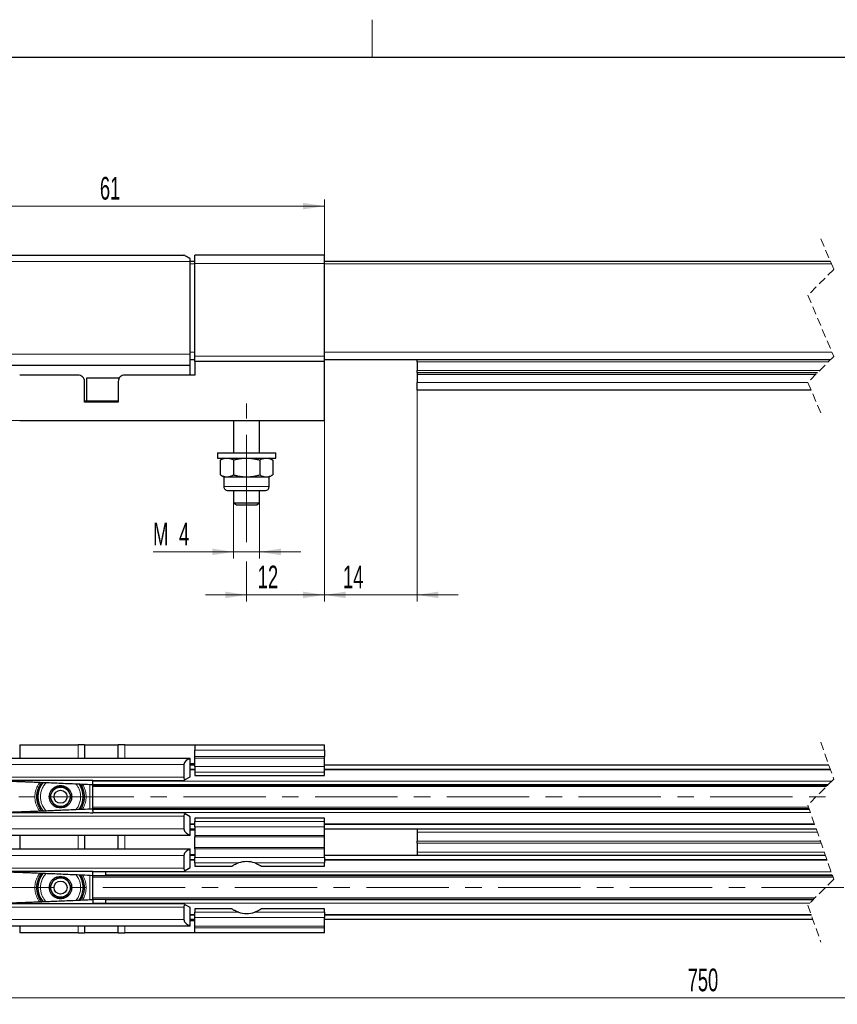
# Model space of a CAD drawing. Header units: millimetres. Extents: x 6 to 415, y 1 to 297.
# Tile 3 of 8: x 71 to 197, y 140 to 292. Entities that reach past the tile are written whole.
import ezdxf

# ---------------------------------------------------------------- set-up
doc = ezdxf.new("R2010")
doc.units = ezdxf.units.MM
doc.linetypes.add('CENTERX2', pattern=[20.32, 12.7, -2.54, 2.54, -2.54])
doc.linetypes.add('HIDDEN', pattern=[1.905, 1.27, -0.635])
doc.layers.add('RAHMEN', color=7, linetype='Continuous')
doc.styles.add('SLDTEXTSTYLE1', font='TXT', dxfattribs={"width": 0.605})
doc.dimstyles.new('SLDDIMSTYLE0', dxfattribs={"dimtxt": 3.5, "dimasz": 3.302, "dimexe": 0, "dimexo": 0.0625, "dimgap": 0.875, "dimtad": 1, "dimdec": 0, "dimrnd": 1e-09, "dimzin": 12, "dimdsep": 46, "dimtxsty": 'SLDTEXTSTYLE1', "dimsah": 1, "dimcen": 0.09, "dimadec": 0, "dimazin": 3, "dimtfac": 1, "dimtdec": 0, "dimtofl": 0, "dimtmove": 0, "dimatfit": 3, "dimfxl": 0, "dimfrac": 2, "dimtolj": 1, "dimtzin": 12, "dimarcsym": 0})
doc.dimstyles.new('SLDDIMSTYLE1', dxfattribs={"dimtxt": 3.5, "dimasz": 3.302, "dimexe": 0, "dimexo": 0.0625, "dimgap": 0.875, "dimtad": 1, "dimdec": 1, "dimrnd": 1e-09, "dimzin": 12, "dimdsep": 46, "dimtxsty": 'SLDTEXTSTYLE1', "dimsah": 1, "dimcen": 0.09, "dimadec": 0, "dimazin": 3, "dimtfac": 1, "dimtdec": 1, "dimtofl": 0, "dimtmove": 0, "dimatfit": 3, "dimfxl": 0, "dimfrac": 2, "dimtolj": 1, "dimtzin": 12, "dimarcsym": 0})
doc.dimstyles.new('SLDDIMSTYLE2', dxfattribs={"dimtxt": 3.5, "dimasz": 3.302, "dimexe": 0, "dimexo": 0.0625, "dimgap": 0.875, "dimtad": 1, "dimdec": 1, "dimrnd": 1e-09, "dimzin": 12, "dimdsep": 46, "dimtxsty": 'SLDTEXTSTYLE1', "dimsah": 1, "dimcen": 0.09, "dimadec": 0, "dimazin": 3, "dimtfac": 1, "dimtdec": 1, "dimtmove": 0, "dimatfit": 0, "dimfxl": 0, "dimfrac": 2, "dimtolj": 1, "dimtzin": 12, "dimarcsym": 0})
doc.dimstyles.new('SLDDIMSTYLE3', dxfattribs={"dimtxt": 3.5, "dimasz": 3.302, "dimexe": 0, "dimexo": 0.0625, "dimgap": 0.875, "dimtad": 1, "dimdec": 0, "dimrnd": 1e-09, "dimzin": 12, "dimdsep": 46, "dimtxsty": 'SLDTEXTSTYLE1', "dimsah": 1, "dimcen": 0.09, "dimadec": 0, "dimazin": 3, "dimtfac": 1, "dimtmove": 0, "dimatfit": 0, "dimfxl": 0, "dimfrac": 2, "dimtolj": 1, "dimtzin": 12, "dimarcsym": 0})

# ---------------------------------------------------------------- blocks, each defined once
blk = doc.blocks.new('_D')
at = {"color": 7, "linetype": 'Continuous', "lineweight": 0}
for p, q in [((56.89, 245.92), (56.89, 264.46)), ((117.59, 254.64), (117.59, 264.46)), ((56.89, 263.46), (117.59, 263.46))]:
    blk.add_line(p, q, dxfattribs=at)
for points in [[(56.89, 263.46), (60.19, 262.95), (60.19, 263.97)], [(117.59, 263.46), (114.29, 263.97), (114.29, 262.95)]]:
    blk.add_solid(points, dxfattribs=at)
at = {"color": 7, "linetype": 'Continuous', "lineweight": 0, "insert": (82.96, 267.97, 0.6), "char_height": 3.5, "attachment_point": 1, "style": 'SLDTEXTSTYLE1'}
blk.add_mtext('61', dxfattribs=at)
blk = doc.blocks.new('_D_1')
at = {"color": 7, "linetype": 'Continuous', "lineweight": 0}
for p, q in [((66.89, 255.92), (48.16, 255.92)), ((49.16, 255.92), (49.16, 230.42)), ((70.59, 230.42), (48.16, 230.42))]:
    blk.add_line(p, q, dxfattribs=at)
for points in [[(49.16, 255.92), (48.65, 252.62), (49.67, 252.62)], [(49.16, 230.42), (49.67, 233.72), (48.65, 233.72)]]:
    blk.add_solid(points, dxfattribs=at)
at = {"color": 7, "linetype": 'Continuous', "lineweight": 0, "insert": (44.65, 236.89, 0.6), "char_height": 3.5, "attachment_point": 1, "rotation": 90, "style": 'SLDTEXTSTYLE1'}
blk.add_mtext('25,5', dxfattribs=at)
blk = doc.blocks.new('_D_2')
at = {"color": 7, "linetype": 'Continuous', "lineweight": 0}
for p, q in [((117.59, 230.42), (117.59, 202.52)), ((105.59, 215.5), (105.59, 211.65)), ((105.59, 208.65), (105.59, 202.52)), ((105.59, 203.52), (99.24, 203.52)), ((105.59, 203.52), (117.59, 203.52)), ((117.59, 203.52), (123.94, 203.52))]:
    blk.add_line(p, q, dxfattribs=at)
for points in [[(105.59, 203.52), (102.29, 204.03), (102.29, 203.02)], [(117.59, 203.52), (120.89, 203.02), (120.89, 204.03)]]:
    blk.add_solid(points, dxfattribs=at)
at = {"color": 7, "linetype": 'Continuous', "lineweight": 0, "insert": (107.31, 208.04, 0.6), "char_height": 3.5, "attachment_point": 1, "style": 'SLDTEXTSTYLE1'}
blk.add_mtext('12', dxfattribs=at)
blk = doc.blocks.new('_D_3')
at = {"color": 7, "linetype": 'Continuous', "lineweight": 0}
for p, q in [((103.59, 217.73), (103.59, 209.15)), ((107.59, 217.73), (107.59, 209.15)), ((103.59, 210.15), (91.17, 210.15)), ((103.59, 210.15), (107.59, 210.15)), ((107.59, 210.15), (113.94, 210.15))]:
    blk.add_line(p, q, dxfattribs=at)
for points in [[(103.59, 210.15), (100.29, 210.66), (100.29, 209.65)], [(107.59, 210.15), (110.89, 209.65), (110.89, 210.66)]]:
    blk.add_solid(points, dxfattribs=at)
at = {"color": 7, "linetype": 'Continuous', "lineweight": 0, "char_height": 3.5, "attachment_point": 1, "style": 'SLDTEXTSTYLE1'}
for s, insert in [('M', (91.17, 214.66, 0.6)), ('4', (95.17, 214.66, 0.6))]:
    blk.add_mtext(s, dxfattribs=dict(at, insert=insert))
blk = doc.blocks.new('_D_4')
at = {"color": 7, "linetype": 'Continuous', "lineweight": 0}
for p, q in [((131.89, 235.07), (131.89, 202.52)), ((117.59, 230.42), (117.59, 202.52)), ((117.59, 203.52), (111.24, 203.52)), ((131.89, 203.52), (117.59, 203.52)), ((131.89, 203.52), (138.24, 203.52))]:
    blk.add_line(p, q, dxfattribs=at)
for points in [[(117.59, 203.52), (114.29, 204.03), (114.29, 203.02)], [(131.89, 203.52), (135.19, 203.02), (135.19, 204.03)]]:
    blk.add_solid(points, dxfattribs=at)
at = {"color": 7, "linetype": 'Continuous', "lineweight": 0, "insert": (120.46, 208.04, 0.6), "char_height": 3.5, "attachment_point": 1, "style": 'SLDTEXTSTYLE1'}
blk.add_mtext('14', dxfattribs=at)
blk = doc.blocks.new('_D_12')
at = {"color": 7, "linetype": 'Continuous', "lineweight": 0}
for p, q in [((301.58, 154.47), (301.58, 140.4)), ((56.89, 151.45), (56.89, 140.4)), ((301.58, 141.4), (56.89, 141.4))]:
    blk.add_line(p, q, dxfattribs=at)
for points in [[(56.89, 141.4), (60.19, 140.89), (60.19, 141.91)], [(301.58, 141.4), (298.28, 141.91), (298.28, 140.89)]]:
    blk.add_solid(points, dxfattribs=at)
at = {"color": 7, "linetype": 'Continuous', "lineweight": 0, "insert": (173.62, 145.91, -1.5), "char_height": 3.5, "attachment_point": 1, "style": 'SLDTEXTSTYLE1'}
blk.add_mtext('750', dxfattribs=at)

msp = doc.modelspace()

# ---------------------------------------------------------------- linework, layer by layer
at = {"color": 7, "linetype": 'HIDDEN', "lineweight": 0}
for p, q in [((194.17, 258.42), (196.17, 253.71)), ((196.17, 253.71), (192.17, 249.71)), ((192.17, 249.71), (196.17, 240.28)), ((196.17, 240.28), (192.17, 236.28)), ((192.17, 236.28), (194.17, 231.57)), ((194.17, 180.82), (196.17, 175.11)), ((196.17, 175.11), (192.17, 171.11)), ((192.17, 171.11), (196.17, 159.69)), ((196.17, 159.69), (192.17, 155.69)), ((192.17, 155.69), (194.17, 149.97))]:
    msp.add_line(p, q, dxfattribs=at)
at = {"color": 7, "linetype": 'Continuous', "lineweight": 30}
for p, q in [((66.89, 255.92), (95.89, 255.92)), ((96.89, 254.92), (96.89, 255.34)), ((117.59, 255.92), (97.59, 255.92)), ((97.59, 254.64), (97.59, 255.92)), ((117.59, 254.64), (117.59, 255.92)), ((97.59, 254.92), (96.89, 254.92)), ((96.89, 240.62), (96.89, 254.92)), ((97.59, 240.31), (97.59, 254.64)), ((195.66, 254.92), (117.59, 254.92)), ((117.59, 240.31), (117.59, 254.64)), ((96.89, 238.92), (96.89, 240.62)), ((97.59, 239.52), (97.59, 240.31)), ((117.59, 239.52), (117.59, 240.31)), ((65.89, 238.92), (96.89, 238.92)), ((97.59, 239.77), (96.89, 239.77)), ((96.89, 237.42), (96.89, 238.92)), ((97.59, 239.52), (97.59, 237.42)), ((117.59, 239.52), (97.59, 239.52)), ((195.66, 239.77), (117.59, 239.77)), ((117.59, 230.42), (117.59, 239.52)), ((131.89, 239.47), (131.89, 239.77)), ((131.89, 239.47), (131.89, 238.1)), ((79.59, 237.42), (70.59, 237.42)), ((80.89, 236.92), (80.89, 233.42)), ((85.89, 236.92), (80.89, 236.92)), ((85.89, 236.86), (85.89, 236.92)), ((97.59, 237.42), (86.79, 237.42)), ((131.89, 237.8), (131.89, 238.1)), ((131.89, 237.8), (131.89, 237.5)), ((131.89, 237.8), (193.68, 237.8)), ((131.89, 237.5), (131.89, 236.27)), ((80.59, 233.22), (80.59, 236.42)), ((85.79, 236.42), (85.79, 233.22)), ((131.89, 235.07), (131.89, 236.27)), ((192.68, 235.07), (131.89, 235.07)), ((85.79, 233.22), (80.59, 233.22)), ((80.89, 233.42), (85.79, 233.42)), ((70.59, 230.42), (117.59, 230.42)), ((103.59, 230.42), (103.59, 225.42)), ((107.59, 225.42), (107.59, 230.42)), ((101.09, 225.42), (101.09, 224.62)), ((101.09, 225.42), (110.09, 225.42)), ((110.09, 224.62), (110.09, 225.42)), ((101.09, 224.62), (110.09, 224.62)), ((102.09, 224.62), (101.55, 224.31)), ((101.55, 222.03), (101.55, 224.31)), ((103.57, 224.31), (103.57, 222.03)), ((107.61, 224.31), (107.61, 222.03)), ((109.63, 224.31), (109.09, 224.62)), ((109.63, 224.31), (109.63, 222.03)), ((101.55, 222.03), (102.09, 221.72)), ((102.09, 221.72), (102.09, 220.22)), ((102.09, 221.72), (102.56, 221.72)), ((102.56, 221.72), (105.59, 221.72)), ((105.59, 221.72), (108.62, 221.72)), ((108.62, 221.72), (109.09, 221.72)), ((109.09, 221.72), (109.63, 222.03)), ((109.09, 220.22), (109.09, 221.72)), ((102.69, 219.62), (108.49, 219.62)), ((103.59, 219.62), (103.59, 217.73)), ((107.59, 217.73), (107.59, 219.62)), ((103.59, 217.73), (104.02, 217.42)), ((103.59, 217.73), (107.59, 217.73)), ((104.02, 217.42), (107.16, 217.42)), ((107.16, 217.42), (107.59, 217.73)), ((70.59, 180.4), (70.59, 178.35)), ((70.59, 180.4), (79.59, 180.4)), ((80.59, 180.4), (79.59, 180.4)), ((80.59, 180.4), (80.59, 178.35)), ((80.59, 180.4), (85.79, 180.4)), ((85.79, 178.35), (85.79, 180.4)), ((86.79, 180.4), (85.79, 180.4)), ((86.79, 180.4), (97.59, 180.4)), ((97.59, 180.4), (117.59, 180.4)), ((97.59, 180.4), (97.59, 179.59)), ((97.59, 178.59), (97.59, 179.59)), ((117.59, 179.59), (117.59, 180.4)), ((117.59, 179.59), (117.59, 178.59)), ((65.89, 178.35), (96.89, 178.35)), ((96.89, 178.25), (96.89, 178.35)), ((96.89, 175.48), (96.89, 178.25)), ((97.59, 178.35), (97.59, 178.59)), ((97.59, 177.04), (97.59, 178.35)), ((117.59, 178.35), (117.59, 178.59)), ((117.59, 177.04), (117.59, 178.35)), ((95.89, 177.35), (95.89, 175.4)), ((97.59, 177.5), (96.89, 177.5)), ((96.89, 177.32), (97.59, 177.32)), ((96.89, 176.65), (97.59, 176.65)), ((97.59, 177.04), (97.59, 176.2)), ((97.59, 176.2), (97.59, 175.7)), ((117.59, 177.32), (195.4, 177.32)), ((117.59, 176.2), (117.59, 177.04)), ((117.59, 176.65), (195.63, 176.65)), ((117.59, 175.7), (117.59, 176.2)), ((74.34, 174.9), (66.89, 174.9)), ((81.89, 174.9), (95.89, 174.9)), ((81.89, 174.54), (81.89, 174.9)), ((96.14, 175.04), (96.89, 175.48)), ((97.59, 175.7), (117.59, 175.7)), ((77.75, 173.9), (76.02, 173.9)), ((80.43, 173.23), (80.26, 173.78)), ((81.89, 174.29), (81.89, 174.54)), ((81.89, 174.22), (81.89, 174.29)), ((81.89, 174.22), (195.28, 174.22)), ((81.89, 174.2), (81.89, 174.22)), ((81.89, 174.22), (81.89, 174.22)), ((81.89, 174.18), (81.89, 174.17)), ((81.89, 174.17), (195.23, 174.17)), ((81.89, 173.97), (81.89, 174.17)), ((81.89, 170.78), (81.89, 173.97)), ((76.02, 170.9), (77.75, 170.9)), ((81.89, 170.59), (81.89, 170.78)), ((81.89, 170.59), (81.89, 170.52)), ((81.89, 170.57), (192.36, 170.57)), ((192.38, 170.52), (81.89, 170.52)), ((81.89, 170.45), (81.89, 170.52)), ((81.89, 170.27), (81.89, 170.45)), ((81.89, 170.27), (81.89, 169.89)), ((95.89, 169.9), (81.89, 169.9)), ((95.89, 169.4), (95.89, 167.45)), ((96.89, 169.32), (96.14, 169.75)), ((96.89, 166.54), (96.89, 169.32)), ((117.59, 169.1), (97.59, 169.1)), ((97.59, 169.1), (97.59, 168.6)), ((97.59, 167.76), (97.59, 168.6)), ((117.59, 168.6), (117.59, 169.1)), ((117.59, 167.76), (117.59, 168.6)), ((97.59, 168.1), (96.89, 168.1)), ((97.59, 167.42), (96.89, 167.42)), ((96.89, 167.3), (97.59, 167.3)), ((97.59, 167.76), (97.59, 166.45)), ((193.22, 168.1), (117.59, 168.1)), ((117.59, 166.45), (117.59, 167.76)), ((193.46, 167.42), (117.59, 167.42)), ((131.89, 167.42), (131.89, 166.95)), ((96.89, 166.45), (65.89, 166.45)), ((70.59, 166.45), (70.59, 164.35)), ((80.59, 166.45), (80.59, 164.35)), ((85.79, 164.35), (85.79, 166.45)), ((96.89, 166.45), (96.89, 166.54)), ((97.59, 166.45), (97.59, 166.2)), ((97.59, 164.6), (97.59, 166.2)), ((117.59, 166.2), (117.59, 166.45)), ((117.59, 164.6), (117.59, 166.2)), ((131.89, 166.95), (131.89, 165.57)), ((131.89, 165.23), (131.89, 165.57)), ((65.89, 164.35), (96.89, 164.35)), ((96.89, 164.25), (96.89, 164.35)), ((96.89, 161.48), (96.89, 164.25)), ((97.59, 164.35), (97.59, 164.6)), ((97.59, 164.35), (97.59, 163.04)), ((117.59, 164.35), (117.59, 164.6)), ((117.59, 163.04), (117.59, 164.35)), ((131.89, 165.23), (131.89, 163.85)), ((95.89, 163.35), (95.89, 161.4)), ((96.89, 163.5), (97.59, 163.5)), ((96.89, 163.37), (97.59, 163.37)), ((96.89, 162.7), (97.59, 162.7)), ((97.59, 162.2), (97.59, 163.04)), ((117.59, 163.37), (194.88, 163.37)), ((117.59, 163.04), (117.59, 162.2)), ((117.59, 162.7), (195.12, 162.7)), ((131.89, 163.85), (131.89, 163.37)), ((96.14, 161.04), (96.89, 161.48)), ((97.59, 162.2), (97.59, 161.7)), ((97.59, 161.7), (103.33, 161.7)), ((107.85, 161.7), (117.59, 161.7)), ((117.59, 161.7), (117.59, 162.2)), ((74.34, 160.9), (66.89, 160.9)), ((74.02, 160.62), (73.86, 160.44)), ((77.75, 159.9), (76.02, 159.9)), ((80.43, 159.23), (80.26, 159.78)), ((81.89, 160.9), (95.89, 160.9)), ((81.89, 160.2), (81.89, 160.9)), ((195.98, 160.22), (81.89, 160.22)), ((81.89, 160.02), (81.89, 160.22)), ((81.89, 156.83), (81.89, 160.02)), ((83.89, 160.9), (83.89, 160.84)), ((83.89, 160.34), (83.89, 160.84)), ((83.89, 160.34), (83.89, 160.27)), ((83.89, 160.27), (195.96, 160.27)), ((83.89, 160.27), (83.89, 160.27)), ((73.34, 157.57), (73.51, 157.01)), ((76.02, 156.9), (77.75, 156.9)), ((81.89, 156.62), (81.89, 156.83)), ((81.89, 156.62), (193.11, 156.62)), ((81.89, 156.62), (81.89, 156.61)), ((81.89, 156.59), (81.89, 155.89)), ((193.06, 156.57), (83.89, 156.57)), ((83.89, 156.57), (83.89, 156.5)), ((83.89, 156.57), (83.89, 156.57)), ((83.89, 156), (83.89, 156.5)), ((95.89, 155.9), (81.89, 155.9)), ((83.89, 156), (83.89, 155.9)), ((95.89, 155.4), (95.89, 153.45)), ((96.89, 155.32), (96.14, 155.75)), ((96.89, 152.54), (96.89, 155.32)), ((97.59, 155.1), (97.59, 154.6)), ((103.33, 155.1), (97.59, 155.1)), ((117.59, 155.1), (107.85, 155.1)), ((117.59, 154.6), (117.59, 155.1)), ((97.59, 154.15), (96.89, 154.15)), ((97.59, 153.47), (96.89, 153.47)), ((97.59, 153.76), (97.59, 154.6)), ((97.59, 152.45), (97.59, 153.76)), ((117.59, 154.6), (117.59, 153.76)), ((192.71, 154.15), (117.59, 154.15)), ((117.59, 152.45), (117.59, 153.76)), ((192.94, 153.47), (117.59, 153.47)), ((96.89, 152.45), (65.89, 152.45)), ((70.59, 152.45), (70.59, 151.4)), ((80.59, 152.45), (80.59, 151.4)), ((85.79, 151.4), (85.79, 152.45)), ((96.89, 153.3), (97.59, 153.3)), ((96.89, 152.45), (96.89, 152.54)), ((97.59, 152.2), (97.59, 152.45)), ((97.59, 151.4), (97.59, 152.2)), ((117.59, 152.2), (117.59, 152.45)), ((117.59, 151.4), (117.59, 152.2)), ((79.59, 151.4), (70.59, 151.4)), ((79.59, 151.4), (80.59, 151.4)), ((85.79, 151.4), (80.59, 151.4)), ((85.79, 151.4), (86.79, 151.4)), ((97.59, 151.4), (86.79, 151.4)), ((117.59, 151.4), (97.59, 151.4))]:
    msp.add_line(p, q, dxfattribs=at)
at = {"color": 7, "linetype": 'Continuous', "lineweight": 0}
for p, q in [((96.89, 254.92), (65.89, 254.92)), ((97.59, 254.58), (96.89, 254.58)), ((97.59, 254.64), (117.59, 254.64)), ((195.8, 254.58), (117.59, 254.58)), ((65.89, 240.62), (96.89, 240.62)), ((97.59, 240.97), (96.89, 240.97)), ((97.59, 240.31), (117.59, 240.31)), ((195.88, 240.97), (117.59, 240.97)), ((195.36, 239.47), (131.89, 239.47)), ((131.89, 238.1), (193.98, 238.1)), ((193.38, 237.5), (131.89, 237.5)), ((192.18, 236.27), (131.89, 236.27)), ((80.59, 233.42), (80.89, 233.42)), ((102.09, 220.22), (109.09, 220.22)), ((79.59, 178.35), (79.59, 180.4)), ((86.79, 180.4), (86.79, 178.35)), ((97.59, 179.59), (117.59, 179.59)), ((117.59, 178.59), (97.59, 178.59)), ((97.59, 178.35), (117.59, 178.35)), ((66.89, 177.35), (95.89, 177.35)), ((97.59, 176.55), (96.89, 176.55)), ((97.59, 177.04), (117.59, 177.04)), ((97.59, 176.2), (117.59, 176.2)), ((195.67, 176.55), (117.59, 176.55)), ((66.89, 175.4), (95.89, 175.4)), ((81.89, 174.79), (195.85, 174.79)), ((81.89, 174.29), (195.35, 174.29)), ((81.89, 174.22), (195.28, 174.22)), ((81.89, 173.97), (195.03, 173.97)), ((192.29, 170.78), (81.89, 170.78)), ((192.38, 170.52), (81.89, 170.52)), ((192.4, 170.45), (81.89, 170.45)), ((95.89, 169.4), (66.89, 169.4)), ((192.58, 169.95), (81.89, 169.95)), ((117.59, 168.6), (97.59, 168.6)), ((66.89, 167.45), (95.89, 167.45)), ((96.89, 168.2), (97.59, 168.2)), ((117.59, 167.76), (97.59, 167.76)), ((117.59, 168.2), (193.19, 168.2)), ((79.59, 166.45), (79.59, 164.35)), ((86.79, 164.35), (86.79, 166.45)), ((97.59, 166.45), (117.59, 166.45)), ((97.59, 166.2), (117.59, 166.2)), ((131.89, 166.95), (193.63, 166.95)), ((131.89, 165.57), (194.11, 165.57)), ((117.59, 164.6), (97.59, 164.6)), ((117.59, 164.35), (97.59, 164.35)), ((194.23, 165.23), (131.89, 165.23)), ((66.89, 163.35), (95.89, 163.35)), ((97.59, 162.6), (96.89, 162.6)), ((97.59, 163.04), (117.59, 163.04)), ((195.15, 162.6), (117.59, 162.6)), ((194.71, 163.85), (131.89, 163.85)), ((66.89, 161.4), (95.89, 161.4)), ((104.34, 162.2), (97.59, 162.2)), ((117.59, 162.2), (106.84, 162.2)), ((83.89, 160.86), (81.89, 160.86)), ((81.89, 160.02), (196.05, 160.02)), ((83.89, 160.84), (195.76, 160.84)), ((83.89, 160.34), (195.94, 160.34)), ((83.89, 160.27), (195.96, 160.27)), ((193.31, 156.83), (81.89, 156.83)), ((193.06, 156.57), (83.89, 156.57)), ((192.99, 156.5), (83.89, 156.5)), ((95.89, 155.4), (66.89, 155.4)), ((81.89, 155.99), (83.89, 155.99)), ((192.49, 156), (83.89, 156)), ((66.89, 153.45), (95.89, 153.45)), ((96.89, 154.25), (97.59, 154.25)), ((97.59, 154.6), (104.34, 154.6)), ((117.59, 153.76), (97.59, 153.76)), ((106.84, 154.6), (117.59, 154.6)), ((117.59, 154.25), (192.67, 154.25)), ((79.59, 152.45), (79.59, 151.4)), ((86.79, 151.4), (86.79, 152.45)), ((97.59, 152.45), (117.59, 152.45)), ((97.59, 152.2), (117.59, 152.2))]:
    msp.add_line(p, q, dxfattribs=at)
at = {"color": 7, "linetype": 'CENTERX2', "lineweight": 0}
for p, q in [((105.59, 215.5), (105.59, 233.04)), ((55.2, 172.37), (196.26, 172.37)), ((197.74, 158.42), (54.96, 158.42))]:
    msp.add_line(p, q, dxfattribs=at)
at = {"color": 7, "linetype": 'Continuous', "lineweight": 30, "flags": 128}
for points in [[(96.89, 255.34), (96.67, 255.47), (96.48, 255.58), (96.31, 255.68), (96.16, 255.76), (96.04, 255.83), (95.96, 255.88), (95.91, 255.91), (95.89, 255.92)], [(95.89, 174.9), (95.91, 174.91), (95.95, 174.94), (96.03, 174.98), (96.14, 175.04)], [(76.02, 173.9), (75.81, 173.54), (75.59, 173.15), (75.38, 172.79), (75.16, 172.4)], [(78.62, 172.4), (78.4, 172.79), (78.19, 173.15), (77.96, 173.53), (77.75, 173.9)], [(75.16, 172.4), (75.37, 172.03), (75.59, 171.65), (75.8, 171.29), (76.02, 170.9)], [(77.75, 170.9), (77.96, 171.26), (78.19, 171.65), (78.4, 172.01), (78.62, 172.4)], [(96.14, 169.75), (96.04, 169.81), (95.96, 169.85), (95.91, 169.88), (95.89, 169.9), (95.89, 169.9)], [(95.89, 160.9), (95.91, 160.91), (95.95, 160.94), (96.03, 160.98), (96.14, 161.04)], [(76.02, 159.9), (75.81, 159.54), (75.59, 159.15), (75.38, 158.79), (75.16, 158.4)], [(78.62, 158.4), (78.4, 158.79), (78.19, 159.15), (77.96, 159.53), (77.75, 159.9)], [(75.16, 158.4), (75.37, 158.03), (75.59, 157.65), (75.8, 157.29), (76.02, 156.9)], [(77.75, 156.9), (77.96, 157.26), (78.19, 157.65), (78.4, 158.01), (78.62, 158.4)], [(96.14, 155.75), (96.04, 155.81), (95.96, 155.85), (95.91, 155.88), (95.89, 155.9), (95.89, 155.9)]]:
    msp.add_lwpolyline(points, dxfattribs=at)
at = {"color": 7, "linetype": 'Continuous', "lineweight": 30}
for centre in [(76.89, 172.4), (76.89, 158.4)]:
    msp.add_circle(centre, 1, dxfattribs=at)
for centre, radius, start, end in [((79.59, 236.42), 1, 359.9975, 90.0018), ((86.79, 236.42), 1, 89.9994, 179.9996), ((102.69, 220.22), 0.6, 179.9964, 270.0018), ((108.49, 220.22), 0.6, 270.0002, 359.9987), ((97.01, 177.12), 1.14, 96.0686, 168.3021), ((76.89, 172.4), 3.5, 140.5281, 219.5125), ((96.32, 175.44), 0.436, 185.7006, 245.6125), ((76.89, 172.4), 3.5, 325.3536, 34.6507), ((96.32, 169.35), 0.436, 114.3873, 174.2996), ((97.01, 167.68), 1.14, 191.6979, 263.9315), ((97.01, 163.12), 1.14, 96.0685, 168.3021), ((96.32, 161.44), 0.436, 185.7005, 245.6126), ((105.59, 158.4), 4, 71.8051, 108.1949), ((76.89, 158.4), 3.5, 140.6269, 219.4146), ((76.89, 158.4), 3.5, 359.9975, 34.5438), ((76.89, 158.4), 3.5, 325.5319, 0.0022), ((96.32, 155.35), 0.436, 114.3875, 174.2994), ((97.01, 153.68), 1.14, 191.6979, 263.9314), ((105.59, 158.4), 4, 251.8052, 288.1948)]:
    msp.add_arc(centre, radius, start, end, dxfattribs=at)
for points, knots in [([(101.55, 224.31), (101.59, 224.33), (101.71, 224.4), (101.9, 224.49), (102.14, 224.57), (102.35, 224.61), (102.5, 224.62), (102.56, 224.62)], [0, 0, 0, 0, 0.13044, 0.385302, 0.592748, 0.83787, 1, 1, 1, 1]), ([(102.56, 224.62), (102.64, 224.62), (102.81, 224.61), (103.07, 224.54), (103.32, 224.44), (103.49, 224.35), (103.57, 224.31)], [0, 0, 0, 0, 0.237007, 0.480148, 0.735058, 1, 1, 1, 1]), ([(103.57, 224.31), (103.73, 224.35), (104.06, 224.44), (104.56, 224.54), (105.07, 224.61), (105.42, 224.62), (105.59, 224.62)], [0, 0, 0, 0, 0.247264, 0.495361, 0.74688, 1, 1, 1, 1]), ([(105.59, 224.62), (105.76, 224.62), (106.1, 224.61), (106.6, 224.54), (107.11, 224.45), (107.44, 224.35), (107.61, 224.31)], [0, 0, 0, 0, 0.246491, 0.494593, 0.746804, 1, 1, 1, 1]), ([(107.61, 224.31), (107.69, 224.35), (107.85, 224.44), (108.1, 224.54), (108.36, 224.61), (108.53, 224.62), (108.62, 224.62)], [0, 0, 0, 0, 0.258837, 0.509871, 0.756548, 1, 1, 1, 1]), ([(108.62, 224.62), (108.7, 224.62), (108.88, 224.61), (109.13, 224.54), (109.38, 224.44), (109.55, 224.35), (109.63, 224.31)], [0, 0, 0, 0, 0.237007, 0.480148, 0.735058, 1, 1, 1, 1]), ([(101.55, 222.03), (101.63, 221.99), (101.79, 221.9), (102.04, 221.8), (102.3, 221.74), (102.47, 221.73), (102.56, 221.72)], [0, 0, 0, 0, 0.258818, 0.509859, 0.756542, 1, 1, 1, 1]), ([(102.56, 221.72), (102.64, 221.73), (102.79, 221.73), (102.97, 221.77), (103.14, 221.83), (103.33, 221.9), (103.49, 221.99), (103.57, 222.03)], [0, 0, 0, 0, 0.2370792, 0.4124427, 0.5087255, 0.7352519, 1, 1, 1, 1]), ([(103.57, 222.03), (103.73, 221.99), (104.06, 221.9), (104.56, 221.8), (105.07, 221.73), (105.42, 221.73), (105.59, 221.72)], [0, 0, 0, 0, 0.247264, 0.495361, 0.74688, 1, 1, 1, 1]), ([(105.59, 221.72), (105.7, 221.72), (105.93, 221.73), (106.35, 221.76), (106.83, 221.84), (107.28, 221.94), (107.53, 222.01), (107.61, 222.03)], [0, 0, 0, 0, 0.16419, 0.329165, 0.620628, 0.873346, 1, 1, 1, 1]), ([(107.61, 222.03), (107.69, 221.99), (107.85, 221.9), (108.1, 221.8), (108.36, 221.74), (108.53, 221.73), (108.62, 221.72)], [0, 0, 0, 0, 0.258837, 0.509871, 0.756548, 1, 1, 1, 1]), ([(108.62, 221.72), (108.7, 221.73), (108.88, 221.73), (109.13, 221.8), (109.38, 221.9), (109.55, 221.99), (109.63, 222.03)], [0, 0, 0, 0, 0.237007, 0.480148, 0.735058, 1, 1, 1, 1]), ([(66.89, 174.9), (67.17, 174.89), (67.72, 174.87), (68.47, 174.84), (69.12, 174.82), (69.61, 174.8), (70, 174.78), (70.37, 174.77), (70.82, 174.75), (71.38, 174.73), (72.05, 174.7), (72.86, 174.67), (73.81, 174.63), (74.87, 174.59), (76.05, 174.54), (77.35, 174.48), (78.76, 174.42), (80.28, 174.36), (81.34, 174.31), (81.89, 174.28)], [0, 0, 0, 0, 0.056957, 0.108452, 0.151775, 0.18632, 0.205282, 0.229682, 0.260296, 0.297125, 0.340168, 0.395546, 0.458666, 0.529528, 0.608132, 0.694483, 0.788575, 0.890414, 1, 1, 1, 1]), ([(74, 170.17), (73.97, 170.21), (73.91, 170.29), (73.78, 170.47), (73.64, 170.72), (73.5, 171.03), (73.37, 171.41), (73.26, 171.87), (73.23, 172.31), (73.24, 172.66), (73.27, 172.92), (73.32, 173.19), (73.39, 173.44), (73.47, 173.68), (73.56, 173.91), (73.68, 174.14), (73.8, 174.35), (73.91, 174.51), (73.97, 174.59), (74, 174.62)], [0, 0, 0, 0, 0.0272987, 0.0637569, 0.1386797, 0.2098023, 0.2771194, 0.3896041, 0.4995926, 0.5541986, 0.6094299, 0.6652868, 0.7217667, 0.7719517, 0.8242773, 0.8787406, 0.9353409, 0.9743223, 1, 1, 1, 1]), ([(81.89, 174.9), (81.89, 174.9), (81.89, 174.9), (81.89, 174.9), (81.89, 174.9), (81.88, 174.9), (81.86, 174.9), (81.78, 174.9), (81.47, 174.9), (80.23, 174.9), (77.8, 174.9), (75.6, 174.9), (74.34, 174.9)], [0, 0, 0, 0, 0.0000199, 0.0000556, 0.0001703, 0.0005812, 0.0021337, 0.0081497, 0.031826, 0.1257604, 0.4999611, 1, 1, 1, 1]), ([(73.31, 173.09), (73.27, 172.86), (73.21, 172.41), (73.27, 171.97), (73.3, 171.75)], [0, 0, 0, 0, 0.517208, 1, 1, 1, 1]), ([(75.16, 172.4), (75.17, 172.55), (75.19, 172.85), (75.37, 173.27), (75.65, 173.64), (75.9, 173.81), (76.02, 173.9)], [0, 0, 0, 0, 0.249998, 0.499997, 0.749996, 1, 1, 1, 1]), ([(75.59, 171.65), (75.53, 171.77), (75.42, 172), (75.37, 172.4), (75.42, 172.79), (75.53, 173.03), (75.59, 173.15)], [0, 0, 0, 0, 0.249999, 0.5, 0.750001, 1, 1, 1, 1]), ([(75.59, 173.15), (75.66, 173.26), (75.81, 173.48), (76.03, 173.62), (76.14, 173.7)], [0, 0, 0, 0, 0.500005, 1, 1, 1, 1]), ([(76.02, 173.9), (76.16, 173.96), (76.43, 174.1), (76.89, 174.15), (77.34, 174.1), (77.62, 173.96), (77.75, 173.9)], [0, 0, 0, 0, 0.250001, 0.5, 0.749999, 1, 1, 1, 1]), ([(76.14, 173.7), (76.26, 173.76), (76.49, 173.87), (76.76, 173.89), (76.89, 173.9)], [0, 0, 0, 0, 0.499995, 1, 1, 1, 1]), ([(76.89, 173.9), (77.02, 173.89), (77.28, 173.87), (77.65, 173.71), (77.97, 173.47), (78.11, 173.26), (78.19, 173.15)], [0, 0, 0, 0, 0.250005, 0.500005, 0.750006, 1, 1, 1, 1]), ([(77.75, 173.9), (77.88, 173.81), (78.13, 173.64), (78.4, 173.27), (78.59, 172.85), (78.61, 172.55), (78.62, 172.4)], [0, 0, 0, 0, 0.250004, 0.500003, 0.750002, 1, 1, 1, 1]), ([(78.19, 173.15), (78.24, 173.03), (78.36, 172.79), (78.4, 172.4), (78.36, 172), (78.24, 171.77), (78.19, 171.65)], [0, 0, 0, 0, 0.250003, 0.5, 0.749997, 1, 1, 1, 1]), ([(79.96, 174.37), (80.02, 174.27), (80.14, 174.08), (80.28, 173.77), (80.41, 173.39), (80.51, 172.93), (80.55, 172.46), (80.53, 172.04), (80.48, 171.69), (80.4, 171.4), (80.33, 171.18), (80.27, 171.03), (80.21, 170.87), (80.13, 170.71), (80.05, 170.56), (79.99, 170.47), (79.96, 170.43)], [0, 0, 0, 0, 0.080764, 0.164236, 0.243425, 0.373383, 0.500548, 0.584904, 0.670516, 0.757386, 0.796327, 0.836339, 0.877416, 0.919563, 0.962776, 1, 1, 1, 1]), ([(76.02, 170.9), (75.9, 170.98), (75.65, 171.15), (75.37, 171.52), (75.19, 171.94), (75.17, 172.25), (75.16, 172.4)], [0, 0, 0, 0, 0.250004, 0.500003, 0.750002, 1, 1, 1, 1]), ([(76.89, 170.9), (76.76, 170.91), (76.5, 170.93), (76.13, 171.09), (75.81, 171.32), (75.66, 171.54), (75.59, 171.65)], [0, 0, 0, 0, 0.250002, 0.5, 0.749997, 1, 1, 1, 1]), ([(78.19, 171.65), (78.11, 171.54), (77.97, 171.32), (77.75, 171.17), (77.64, 171.1)], [0, 0, 0, 0, 0.499993, 1, 1, 1, 1]), ([(78.62, 172.4), (78.61, 172.25), (78.59, 171.94), (78.4, 171.52), (78.13, 171.15), (77.88, 170.98), (77.75, 170.9)], [0, 0, 0, 0, 0.249998, 0.499997, 0.749996, 1, 1, 1, 1]), ([(81.89, 170.51), (81.37, 170.49), (80.36, 170.44), (78.9, 170.38), (77.56, 170.32), (76.34, 170.27), (75.23, 170.22), (74.25, 170.18), (73.38, 170.15), (72.62, 170.12), (71.99, 170.09), (71.49, 170.07), (71.08, 170.06), (70.7, 170.04), (70.32, 170.03), (69.93, 170.01), (69.53, 170), (69.13, 169.98), (68.69, 169.96), (68.18, 169.94), (67.57, 169.92), (67.13, 169.91), (66.89, 169.9)], [0, 0, 0, 0, 0.104567, 0.201511, 0.290833, 0.372532, 0.446611, 0.51195, 0.569939, 0.620578, 0.663867, 0.694834, 0.720704, 0.74557, 0.771071, 0.797207, 0.823977, 0.8498, 0.877664, 0.91185, 0.952629, 1, 1, 1, 1]), ([(77.75, 170.9), (77.62, 170.83), (77.34, 170.7), (76.89, 170.65), (76.43, 170.7), (76.16, 170.83), (76.02, 170.9)], [0, 0, 0, 0, 0.250001, 0.5, 0.749999, 1, 1, 1, 1]), ([(77.64, 171.1), (77.52, 171.04), (77.28, 170.92), (77.02, 170.91), (76.89, 170.9)], [0, 0, 0, 0, 0.499995, 1, 1, 1, 1]), ([(81.89, 169.89), (81.89, 169.89), (81.89, 169.89), (81.89, 169.89), (81.89, 169.89), (81.89, 169.89), (81.88, 169.89), (81.86, 169.89), (81.79, 169.89), (81.6, 169.89), (81.28, 169.9), (80.81, 169.9), (80.2, 169.9), (79.66, 169.9), (79.24, 169.9), (78.99, 169.9), (78.71, 169.9), (78.43, 169.9), (78.19, 169.9), (77.82, 169.9), (77.07, 169.9), (75.87, 169.9), (74.52, 169.9), (73.3, 169.9), (72.28, 169.9), (71.59, 169.9), (71.24, 169.9), (71.15, 169.9), (71.06, 169.9), (70.98, 169.9), (70.89, 169.9), (70.81, 169.9), (70.72, 169.9), (70.37, 169.9), (69.8, 169.9), (69.04, 169.9), (68.39, 169.9), (67.87, 169.9), (67.46, 169.9), (67.16, 169.9), (66.99, 169.9), (66.91, 169.9), (66.9, 169.9), (66.89, 169.9), (66.89, 169.9), (66.89, 169.9), (66.89, 169.9), (66.89, 169.9)], [0, 0, 0, 0, 0.000001, 0.000005, 0.000017, 0.000065, 0.000249, 0.000985, 0.003923, 0.015651, 0.037512, 0.068781, 0.109453, 0.159533, 0.176008, 0.193291, 0.211383, 0.230286, 0.249991, 0.259359, 0.304307, 0.399489, 0.499995, 0.573666, 0.644486, 0.704447, 0.710216, 0.715966, 0.721692, 0.727398, 0.733083, 0.738747, 0.74439, 0.75001, 0.808586, 0.859355, 0.902316, 0.937469, 0.964813, 0.98435, 0.99608, 0.999017, 0.999752, 0.999938, 0.999984, 0.999996, 1, 1, 1, 1]), ([(103.33, 161.7), (103.33, 161.7), (103.36, 161.72), (103.42, 161.76), (103.55, 161.84), (103.76, 161.96), (104.03, 162.09), (104.24, 162.16), (104.34, 162.2)], [0, 0, 0, 0, 0.020415, 0.073988, 0.191676, 0.432571, 0.71074, 1, 1, 1, 1]), ([(106.84, 162.2), (106.94, 162.16), (107.13, 162.09), (107.37, 161.98), (107.57, 161.87), (107.71, 161.79), (107.79, 161.74), (107.83, 161.71), (107.85, 161.7), (107.85, 161.7)], [0, 0, 0, 0, 0.273929, 0.543989, 0.717232, 0.874326, 0.951368, 0.991584, 1, 1, 1, 1]), ([(66.89, 160.9), (67.17, 160.89), (67.72, 160.87), (68.47, 160.84), (69.12, 160.82), (69.61, 160.8), (70, 160.78), (70.37, 160.77), (70.82, 160.75), (71.38, 160.73), (72.05, 160.7), (72.86, 160.67), (73.81, 160.63), (74.87, 160.59), (76.05, 160.54), (77.35, 160.48), (78.76, 160.42), (80.28, 160.36), (81.34, 160.31), (81.89, 160.28)], [0, 0, 0, 0, 0.056957, 0.108452, 0.151775, 0.18632, 0.205282, 0.229682, 0.260296, 0.297125, 0.340168, 0.395546, 0.458666, 0.529528, 0.608132, 0.694483, 0.788575, 0.890414, 1, 1, 1, 1]), ([(74, 156.17), (73.97, 156.21), (73.91, 156.29), (73.78, 156.47), (73.64, 156.72), (73.5, 157.03), (73.37, 157.41), (73.26, 157.87), (73.23, 158.31), (73.24, 158.66), (73.27, 158.92), (73.32, 159.19), (73.39, 159.44), (73.47, 159.68), (73.56, 159.91), (73.68, 160.14), (73.8, 160.35), (73.91, 160.5), (73.97, 160.58), (73.99, 160.61)], [0, 0, 0, 0, 0.027403, 0.064001, 0.13921, 0.210605, 0.278179, 0.391094, 0.501503, 0.556318, 0.61176, 0.667831, 0.724527, 0.774904, 0.827429, 0.882101, 0.938918, 0.978048, 1, 1, 1, 1]), ([(81.89, 160.9), (81.89, 160.9), (81.89, 160.9), (81.89, 160.9), (81.89, 160.9), (81.88, 160.9), (81.86, 160.9), (81.78, 160.9), (81.47, 160.9), (80.23, 160.9), (77.8, 160.9), (75.6, 160.9), (74.34, 160.9)], [0, 0, 0, 0, 0.00002, 0.000056, 0.00017, 0.000581, 0.002134, 0.00815, 0.031826, 0.12576, 0.499961, 1, 1, 1, 1]), ([(75.16, 158.4), (75.17, 158.55), (75.19, 158.85), (75.37, 159.27), (75.65, 159.64), (75.9, 159.81), (76.02, 159.9)], [0, 0, 0, 0, 0.2499982, 0.4999973, 0.749996, 1, 1, 1, 1]), ([(75.59, 159.15), (75.66, 159.26), (75.81, 159.48), (76.03, 159.62), (76.14, 159.7)], [0, 0, 0, 0, 0.500005, 1, 1, 1, 1]), ([(76.02, 159.9), (76.16, 159.96), (76.43, 160.1), (76.89, 160.15), (77.34, 160.1), (77.62, 159.96), (77.75, 159.9)], [0, 0, 0, 0, 0.250001, 0.5, 0.749999, 1, 1, 1, 1]), ([(76.14, 159.7), (76.26, 159.76), (76.49, 159.87), (76.76, 159.89), (76.89, 159.9)], [0, 0, 0, 0, 0.4999955, 1, 1, 1, 1]), ([(76.89, 159.9), (77.02, 159.89), (77.28, 159.87), (77.65, 159.71), (77.97, 159.47), (78.11, 159.26), (78.19, 159.15)], [0, 0, 0, 0, 0.250005, 0.5000055, 0.7500062, 1, 1, 1, 1]), ([(77.75, 159.9), (77.88, 159.81), (78.13, 159.64), (78.4, 159.27), (78.59, 158.85), (78.61, 158.55), (78.62, 158.4)], [0, 0, 0, 0, 0.250004, 0.500003, 0.750002, 1, 1, 1, 1]), ([(79.96, 160.37), (80.02, 160.27), (80.14, 160.08), (80.28, 159.77), (80.41, 159.39), (80.51, 158.93), (80.55, 158.46), (80.53, 158.04), (80.48, 157.69), (80.4, 157.4), (80.33, 157.18), (80.27, 157.03), (80.21, 156.87), (80.13, 156.71), (80.05, 156.56), (79.99, 156.47), (79.96, 156.43)], [0, 0, 0, 0, 0.080756, 0.164224, 0.243435, 0.373382, 0.500548, 0.584904, 0.670516, 0.757386, 0.796327, 0.836339, 0.877416, 0.919563, 0.962776, 1, 1, 1, 1]), ([(76.02, 156.9), (75.9, 156.98), (75.65, 157.15), (75.37, 157.52), (75.19, 157.94), (75.17, 158.25), (75.16, 158.4)], [0, 0, 0, 0, 0.250004, 0.500003, 0.750002, 1, 1, 1, 1]), ([(75.59, 157.65), (75.53, 157.77), (75.42, 158), (75.37, 158.4), (75.42, 158.79), (75.53, 159.03), (75.59, 159.15)], [0, 0, 0, 0, 0.249999, 0.5, 0.750001, 1, 1, 1, 1]), ([(78.62, 158.4), (78.61, 158.25), (78.59, 157.94), (78.4, 157.52), (78.13, 157.15), (77.88, 156.98), (77.75, 156.9)], [0, 0, 0, 0, 0.249998, 0.499997, 0.749996, 1, 1, 1, 1]), ([(78.19, 159.15), (78.24, 159.03), (78.36, 158.79), (78.4, 158.4), (78.36, 158), (78.24, 157.77), (78.19, 157.65)], [0, 0, 0, 0, 0.250003, 0.5, 0.749997, 1, 1, 1, 1]), ([(81.89, 156.51), (81.37, 156.49), (80.36, 156.44), (78.9, 156.38), (77.56, 156.32), (76.34, 156.27), (75.23, 156.22), (74.25, 156.18), (73.38, 156.15), (72.62, 156.12), (71.99, 156.09), (71.49, 156.07), (71.08, 156.06), (70.7, 156.04), (70.32, 156.03), (69.93, 156.01), (69.53, 156), (69.13, 155.98), (68.69, 155.96), (68.18, 155.94), (67.57, 155.92), (67.13, 155.91), (66.89, 155.9)], [0, 0, 0, 0, 0.104567, 0.201511, 0.290833, 0.372532, 0.446611, 0.51195, 0.569939, 0.620578, 0.663867, 0.694834, 0.720704, 0.74557, 0.771071, 0.797207, 0.823977, 0.8498, 0.877664, 0.91185, 0.952629, 1, 1, 1, 1]), ([(76.89, 156.9), (76.76, 156.91), (76.5, 156.93), (76.13, 157.09), (75.81, 157.32), (75.66, 157.54), (75.59, 157.65)], [0, 0, 0, 0, 0.250002, 0.5, 0.749997, 1, 1, 1, 1]), ([(77.75, 156.9), (77.62, 156.83), (77.34, 156.7), (76.89, 156.65), (76.43, 156.7), (76.16, 156.83), (76.02, 156.9)], [0, 0, 0, 0, 0.250001, 0.5, 0.749999, 1, 1, 1, 1]), ([(77.64, 157.1), (77.52, 157.04), (77.28, 156.92), (77.02, 156.91), (76.89, 156.9)], [0, 0, 0, 0, 0.4999955, 1, 1, 1, 1]), ([(78.19, 157.65), (78.11, 157.54), (77.97, 157.32), (77.75, 157.17), (77.64, 157.1)], [0, 0, 0, 0, 0.499993, 1, 1, 1, 1]), ([(81.89, 155.89), (81.89, 155.89), (81.89, 155.89), (81.89, 155.89), (81.89, 155.89), (81.89, 155.89), (81.88, 155.89), (81.86, 155.89), (81.79, 155.89), (81.6, 155.89), (81.28, 155.9), (80.81, 155.9), (80.2, 155.9), (79.66, 155.9), (79.24, 155.9), (78.99, 155.9), (78.71, 155.9), (78.43, 155.9), (78.19, 155.9), (77.82, 155.9), (77.07, 155.9), (75.87, 155.9), (74.52, 155.9), (73.3, 155.9), (72.28, 155.9), (71.59, 155.9), (71.24, 155.9), (71.15, 155.9), (71.06, 155.9), (70.98, 155.9), (70.89, 155.9), (70.81, 155.9), (70.72, 155.9), (70.37, 155.9), (69.8, 155.9), (69.04, 155.9), (68.39, 155.9), (67.87, 155.9), (67.46, 155.9), (67.16, 155.9), (66.99, 155.9), (66.91, 155.9), (66.9, 155.9), (66.89, 155.9), (66.89, 155.9), (66.89, 155.9), (66.89, 155.9), (66.89, 155.9)], [0, 0, 0, 0, 0.0000007, 0.0000047, 0.0000167, 0.0000645, 0.0002493, 0.0009845, 0.0039231, 0.0156514, 0.0375124, 0.0687811, 0.1094533, 0.1595331, 0.1760078, 0.1932912, 0.2113832, 0.2302858, 0.2499911, 0.2593589, 0.3043068, 0.3994894, 0.4999947, 0.573666, 0.6444862, 0.7044465, 0.7102162, 0.7159661, 0.7216921, 0.7273983, 0.7330826, 0.738747, 0.7443896, 0.7500103, 0.8085857, 0.8593549, 0.902316, 0.9374688, 0.9648134, 0.9843498, 0.99608, 0.9990165, 0.9997516, 0.9999384, 0.9999841, 0.999996, 1, 1, 1, 1]), ([(104.34, 154.6), (104.24, 154.63), (104.05, 154.7), (103.8, 154.82), (103.6, 154.92), (103.47, 155), (103.39, 155.06), (103.35, 155.09), (103.33, 155.1), (103.33, 155.1)], [0, 0, 0, 0, 0.271195, 0.544005, 0.717219, 0.874308, 0.95137, 0.991584, 1, 1, 1, 1]), ([(107.85, 155.1), (107.85, 155.1), (107.84, 155.09), (107.82, 155.08), (107.78, 155.05), (107.73, 155.02), (107.65, 154.97), (107.55, 154.91), (107.43, 154.84), (107.29, 154.78), (107.14, 154.71), (106.99, 154.65), (106.89, 154.62), (106.84, 154.6)], [0, 0, 0, 0, 0.005038, 0.020412, 0.073956, 0.128148, 0.191633, 0.306995, 0.432531, 0.570054, 0.710742, 0.854948, 1, 1, 1, 1])]:
    msp.add_open_spline(points, degree=3, knots=knots, dxfattribs=at)
at = {"color": 7, "linetype": 'Continuous', "lineweight": 0}
for points, knots in [([(73.73, 170.16), (73.67, 170.23), (73.53, 170.41), (73.34, 170.73), (73.16, 171.12), (73.03, 171.53), (72.95, 171.96), (72.92, 172.4), (72.95, 172.83), (73.03, 173.26), (73.16, 173.67), (73.34, 174.06), (73.53, 174.38), (73.67, 174.56), (73.73, 174.63)], [0, 0, 0, 0, 0.055597, 0.142152, 0.23, 0.319383, 0.409023, 0.499706, 0.589742, 0.679482, 0.768806, 0.856438, 0.943576, 1, 1, 1, 1]), ([(74.7, 170.2), (74.69, 170.21), (74.59, 170.31), (74.41, 170.52), (74.16, 170.9), (73.94, 171.37), (73.83, 171.86), (73.79, 172.26), (73.79, 172.68), (73.87, 173.21), (74.1, 173.8), (74.39, 174.26), (74.62, 174.51), (74.7, 174.59)], [0, 0, 0, 0, 0.008478, 0.087834, 0.167781, 0.287408, 0.406926, 0.47216, 0.53668, 0.666155, 0.795738, 0.925211, 1, 1, 1, 1]), ([(79.25, 174.4), (79.28, 174.36), (79.41, 174.22), (79.61, 173.9), (79.84, 173.42), (79.95, 172.94), (79.99, 172.54), (79.99, 172.11), (79.9, 171.59), (79.68, 171), (79.44, 170.6), (79.27, 170.42), (79.25, 170.4)], [0, 0, 0, 0, 0.038956, 0.128432, 0.26232, 0.396085, 0.469095, 0.541306, 0.686215, 0.831245, 0.976152, 1, 1, 1, 1]), ([(80.26, 174.36), (80.32, 174.26), (80.45, 174.04), (80.61, 173.67), (80.74, 173.26), (80.82, 172.83), (80.85, 172.4), (80.82, 171.97), (80.74, 171.54), (80.61, 171.13), (80.45, 170.76), (80.32, 170.54), (80.26, 170.44)], [0, 0, 0, 0, 0.084764, 0.187995, 0.2911, 0.394817, 0.500012, 0.604225, 0.708268, 0.812366, 0.914775, 1, 1, 1, 1]), ([(81.39, 174.31), (81.39, 174.17), (81.39, 173.79), (81.39, 173.16), (81.39, 172.4), (81.39, 171.64), (81.39, 171), (81.39, 170.62), (81.39, 170.49)], [0, 0, 0, 0, 0.103695, 0.300392, 0.500805, 0.700831, 0.896426, 1, 1, 1, 1]), ([(73.73, 156.16), (73.67, 156.23), (73.53, 156.41), (73.34, 156.73), (73.16, 157.12), (73.03, 157.53), (72.95, 157.96), (72.92, 158.4), (72.95, 158.83), (73.03, 159.26), (73.16, 159.67), (73.34, 160.06), (73.53, 160.38), (73.67, 160.56), (73.73, 160.63)], [0, 0, 0, 0, 0.055597, 0.142152, 0.23, 0.319383, 0.409023, 0.499706, 0.589742, 0.679482, 0.768806, 0.856438, 0.943576, 1, 1, 1, 1]), ([(74.7, 156.2), (74.69, 156.21), (74.59, 156.31), (74.41, 156.52), (74.16, 156.9), (73.94, 157.37), (73.83, 157.86), (73.79, 158.26), (73.79, 158.68), (73.87, 159.21), (74.1, 159.8), (74.39, 160.26), (74.62, 160.51), (74.7, 160.59)], [0, 0, 0, 0, 0.008478, 0.087834, 0.167781, 0.287408, 0.406926, 0.47216, 0.53668, 0.666155, 0.795738, 0.925211, 1, 1, 1, 1]), ([(79.25, 160.4), (79.28, 160.36), (79.41, 160.22), (79.61, 159.9), (79.84, 159.42), (79.95, 158.94), (79.99, 158.54), (79.99, 158.11), (79.9, 157.59), (79.68, 157), (79.44, 156.6), (79.27, 156.42), (79.25, 156.4)], [0, 0, 0, 0, 0.038956, 0.128432, 0.26232, 0.396085, 0.469095, 0.541306, 0.686215, 0.831245, 0.976152, 1, 1, 1, 1]), ([(80.26, 160.36), (80.32, 160.26), (80.45, 160.04), (80.61, 159.67), (80.74, 159.26), (80.82, 158.83), (80.85, 158.4), (80.82, 157.97), (80.74, 157.54), (80.61, 157.13), (80.45, 156.76), (80.32, 156.54), (80.26, 156.44)], [0, 0, 0, 0, 0.084764, 0.187995, 0.2911, 0.394817, 0.500012, 0.604225, 0.708268, 0.812366, 0.914775, 1, 1, 1, 1]), ([(81.39, 160.31), (81.39, 160.17), (81.39, 159.79), (81.39, 159.16), (81.39, 158.4), (81.39, 157.64), (81.39, 157), (81.39, 156.62), (81.39, 156.49)], [0, 0, 0, 0, 0.103695, 0.300393, 0.500805, 0.700831, 0.896426, 1, 1, 1, 1])]:
    msp.add_open_spline(points, degree=3, knots=knots, dxfattribs=at)
at = {"layer": 'RAHMEN', "lineweight": 0}
msp.add_line((124.98, 286.42), (124.98, 292.21), dxfattribs=at)
at = {"layer": 'RAHMEN', "color": 7, "linetype": 'Continuous', "lineweight": 30}
msp.add_line((19.9, 286.42), (415.01, 286.42), dxfattribs=at)

# ---------------------------------------------------------------- dimensions: what is measured, and where the dimension line sits
at = {"color": 7, "linetype": 'Continuous', "lineweight": 0}
for base, p1, p2, dimstyle, picture, middle in [((117.59, 263.46), (56.89, 245.92), (117.59, 254.64), 'SLDDIMSTYLE0', '_D', (87.24, 263.46)), ((117.59, 203.52), (131.89, 235.07), (117.59, 230.42), 'SLDDIMSTYLE3', '_D_4', (124.74, 203.52)), ((117.59, 203.52), (105.59, 215.5), (117.59, 230.42), 'SLDDIMSTYLE2', '_D_2', (111.59, 203.52))]:
    dim = msp.add_linear_dim(base=base, p1=p1, p2=p2, dimstyle=dimstyle, dxfattribs=at)
    dim.commit()
    dim.dimension.update_dxf_attribs({"geometry": picture, "text_midpoint": middle, "dimtype": 160})
dim = msp.add_linear_dim(base=(49.16, 230.42), p1=(66.89, 255.92), p2=(70.59, 230.42), angle=90, dimstyle='SLDDIMSTYLE1', dxfattribs=at)
dim.commit()
dim.dimension.update_dxf_attribs({"geometry": '_D_1', "text_midpoint": (49.16, 243.17), "dimtype": 160})
for base, p1, p2, text, dimstyle, picture, middle in [((107.59, 210.15), (103.59, 217.73), (107.59, 217.73), 'M<>', 'SLDDIMSTYLE2', '_D_3', (96.11, 210.15)), ((56.89, 141.4), (301.58, 154.47), (56.89, 151.45), '750', 'SLDDIMSTYLE1', '_D_12', (179.24, 141.4))]:
    dim = msp.add_linear_dim(base=base, p1=p1, p2=p2, text=text, dimstyle=dimstyle, dxfattribs=at)
    dim.commit()
    dim.dimension.update_dxf_attribs({"geometry": picture, "text_midpoint": middle, "dimtype": 160})

doc.saveas('drawing.dxf')
